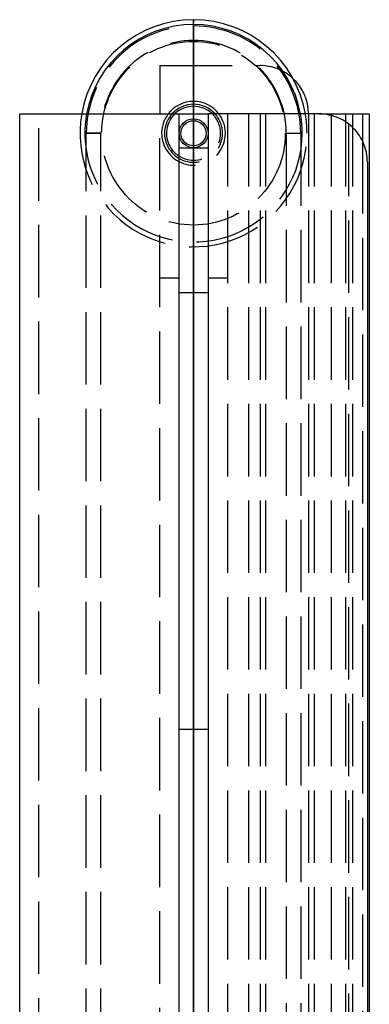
# Model space of a CAD drawing. Header units: millimetres. Extents: x -52 to 53, y -10 to 1210.
# Tile 10 of 10: x -18 to 18, y 1108 to 1210. Entities that reach past the tile are written whole.
import ezdxf

# ---------------------------------------------------------------- set-up
doc = ezdxf.new("R2010")
doc.units = ezdxf.units.MM
doc.header["$LTSCALE"] = 50
doc.linetypes.add('ALLCAD_Strich', pattern=[0.2, 0.15, -0.05])
doc.layers.add('BESCH_KONT_sich_schn_grun_2d', color=10, linetype='Continuous')
doc.layers.add('BESCH_KONT_sich_schn_seit_2d', color=160, linetype='Continuous')

msp = doc.modelspace()

# ---------------------------------------------------------------- linework, layer by layer
at = {"layer": 'BESCH_KONT_sich_schn_grun_2d', "linetype": 'ALLCAD_Strich'}
for p, q in [((-3.5, 1205), (-3.5, 1200)), ((-3.5, 1205), (6.9, 1205)), ((-16.03, 1.02), (-16.03, 1200)), ((-3.5, 0), (-3.5, 1200)), ((-1.5, 1200), (1.5, 1200)), ((3.5, 1200), (3.5, 0)), ((5.7, 1200), (5.7, 200)), ((6.9, 1200), (6.9, 0)), ((7.45, 1200), (7.45, 200)), ((11.9, 1200), (11.9, 0)), ((12.5, 1200), (12.5, 200)), ((14.25, 1200), (14.25, 200)), ((15.75, 1200), (15.75, 200)), ((16.45, 1200), (16.45, 200)), ((16.03, 1198.98), (16.03, 0)), ((-11.1, 1198), (-9.6, 1198)), ((-9.6, 1198), (-11.1, 1198)), ((-11.1, 2), (-11.1, 1198)), ((-9.6, 2), (-9.6, 1198)), ((9.6, 1198), (11.1, 1198)), ((9.6, 1198), (11.1, 1198)), ((9.6, 1198), (9.6, 2)), ((11.1, 1198), (11.1, 2)), ((17.5, 1197.18), (17.5, 200)), ((-1.5, 1183), (-3.5, 1183)), ((3.5, 1183), (1.5, 1183)), ((1.5, 1181.5), (-1.5, 1181.5))]:
    msp.add_line(p, q, dxfattribs=at)
at = {"layer": 'BESCH_KONT_sich_schn_grun_2d', "linetype": 'Continuous'}
for p, q in [((-18, 1200), (-8.03, 1200)), ((-18, 5), (-18, 1200)), ((-8.03, 1200), (-3.53, 1200)), ((-3.53, 1200), (-1.5, 1200)), ((-1.5, 1065), (-1.5, 1200)), ((1.5, 1200), (1.5, 1065)), ((3.53, 1200), (1.5, 1200)), ((8.03, 1200), (3.53, 1200)), ((13, 1200), (8.03, 1200)), ((13, 1200), (14.85, 1200)), ((14.85, 1200), (15.78, 1200)), ((15.78, 1200), (16, 1200)), ((16, 1200), (17.5, 1200)), ((17.5, 1200), (17.5, 1197.18)), ((17.5, 1200), (18.2, 1200)), ((18.2, 1200), (18.2, 1000)), ((-1.5, 1196.5), (1.5, 1196.5)), ((18, 1195), (18, 0)), ((-1.5, 1136.33), (1.5, 1136.33))]:
    msp.add_line(p, q, dxfattribs=at)
at = {"layer": 'BESCH_KONT_sich_schn_grun_2d', "linetype": 'ALLCAD_Strich'}
msp.add_circle((0, 1198), 9.5, dxfattribs=at)
at = {"layer": 'BESCH_KONT_sich_schn_grun_2d', "linetype": 'Continuous'}
for radius in [1.5, 1.3]:
    msp.add_circle((0, 1198), radius, dxfattribs=at)
for centre, radius, start, end in [((0, 1198), 11.75, 9.8002, 170.1998), ((0, 1198), 11.25, 10.2403, 169.7597), ((6.9, 1200), 5, 0, 47.3598), ((0, 1198), 3.3, 37.3052, 142.6948), ((0, 1198), 3, 41.8103, 138.1897), ((0, 1198), 2.8, 45.5847, 134.4153)]:
    msp.add_arc(centre, radius, start, end, dxfattribs=at)
at = {"layer": 'BESCH_KONT_sich_schn_grun_2d', "linetype": 'ALLCAD_Strich'}
for centre, radius, start, end in [((0, 1198), 11.1, 0, 180), ((0, 1198), 9.6, 0, 180), ((6.9, 1200), 5, 47.3598, 90), ((0, 1198), 11.75, 170.1998, 0), ((0, 1198), 11.25, 169.7597, 0), ((0, 1198), 3.3, 142.6948, 0), ((0, 1198), 3, 138.1897, 0), ((0, 1198), 2.8, 134.4153, 0), ((0, 1198), 2.8, 0, 45.5847), ((0, 1198), 3, 0, 41.8103), ((0, 1198), 3.3, 0, 37.3052), ((0, 1198), 11.25, 0, 10.2403), ((0, 1198), 11.75, 0, 9.8002)]:
    msp.add_arc(centre, radius, start, end, dxfattribs=at)
at = {"layer": 'BESCH_KONT_sich_schn_grun_2d', "linetype": 'Continuous'}
msp.add_open_spline([(18, 1195), (18, 1195.36), (17.96, 1195.7), (17.83, 1196.34), (17.73, 1196.64), (17.37, 1197.51), (17.02, 1198.04), (16.19, 1198.9), (15.66, 1199.29), (14.41, 1199.84), (13.71, 1200), (13, 1200)], degree=3, knots=[0, 0, 0, 0, 0.1081603, 0.1081603, 0.2163206, 0.2163206, 0.4326412, 0.4326412, 0.6471834, 0.6471834, 0.8617256, 0.8617256, 0.8617256, 0.8617256], dxfattribs=at)
at = {"layer": 'BESCH_KONT_sich_schn_seit_2d', "linetype": 'Continuous'}
for p, q in [((0, 1186.25, -35.05), (0, 1209.75, -35.05)), ((0, 1186.25, -40.05), (0, 1209.75, -40.05)), ((0, 1209.75, -35.05), (0, 1209.75, -36.3)), ((0, 1209.25, -34.55), (0, 1209.75, -35.05)), ((0, 1209.25, -40.55), (0, 1209.75, -40.05)), ((0, 1209.75, -38.8), (0, 1209.75, -40.05)), ((0, 1208.28, -38.4), (0, 1209.48, -38.5)), ((0, 1208.28, -36.7), (0, 1209.48, -36.6)), ((0, 1186.75, -34.55), (0, 1209.25, -34.55)), ((0, 1186.75, -40.55), (0, 1209.25, -40.55)), ((0, 1208.35, -36.8), (0, 1198, -36.8)), ((0, 1198, -38.3), (0, 1208.35, -38.3)), ((0, 1202.5, -54.64), (0, 1200, -54.64)), ((0, 1200, -49.64), (0, 1202.5, -49.64)), ((0, 1200, -8.26), (0, 1200, -10.1)), ((0, 1200, -8.26), (0, 1200, -6.5)), ((0, 5, -69.14), (0, 1200, -69.14)), ((0, 1.02, -68.6), (0, 1200, -68.6)), ((0, 1200, -5.96), (0, 1200, -2.1)), ((0, 1000, -6.5), (0, 1200, -6.5)), ((0, 1200, -6.5), (0, 1200, -5.96)), ((0, 1000, -5.96), (0, 1200, -5.96)), ((0, 1200, -65), (0, 1200, -66.84)), ((0, 1200, -68.6), (0, 1200, -66.84)), ((0, 1200, -69.14), (0, 1200, -68.6)), ((0, 1200, -73), (0, 1200, -69.14)), ((0, 1200, -34.05), (0, 1200, -10.1)), ((0, 1200, -65), (0, 1200, -41.05)), ((0, 1183, -41.05), (0, 1200, -41.05)), ((0, 1200, -34.05), (0, 1183, -34.05)), ((0, 1200, -41.05), (0, 1200, -40.55)), ((0, 1200, -34.55), (0, 1200, -34.05)), ((0, 1200, -73), (0, 0, -73)), ((0, 1200, -2.1), (0, 1000, -2.1)), ((0, 1199.5, -34.05), (0, 1199.5, -34.55)), ((0, 1199.5, -40.55), (0, 1199.5, -41.05)), ((0, 1198, -38.3), (0, 1198, -36.8)), ((0, 1198, -36.8), (0, 1198, -38.3)), ((0, 1000, -38.3), (0, 1198, -38.3)), ((0, 1000, -36.8), (0, 1198, -36.8)), ((0, 1196.5, -34.05), (0, 1196.5, -34.55)), ((0, 1196.5, -40.55), (0, 1196.5, -41.05)), ((0, 1187.72, -38.4), (0, 1186.52, -38.5)), ((0, 1187.72, -36.7), (0, 1186.52, -36.6)), ((0, 1186.75, -34.55), (0, 1186.25, -35.05)), ((0, 1186.75, -40.55), (0, 1186.25, -40.05)), ((0, 1186.25, -35.05), (0, 1186.25, -36.3)), ((0, 1186.25, -38.8), (0, 1186.25, -40.05)), ((0, 1183, -34.05), (0, 1183, -36.8)), ((0, 1183, -38.3), (0, 1183, -41.05))]:
    msp.add_line(p, q, dxfattribs=at)
at = {"layer": 'BESCH_KONT_sich_schn_seit_2d', "linetype": 'ALLCAD_Strich'}
for p, q in [((0, 1201, -34.85), (0, 1201.3, -34.55)), ((0, 1201, -40.25), (0, 1201.3, -40.55)), ((0, 1195, -34.85), (0, 1201, -34.85)), ((0, 1195, -40.25), (0, 1201, -40.25)), ((0, 1201, -34.75), (0, 1195, -34.75)), ((0, 1195, -40.35), (0, 1201, -40.35)), ((0, 1201, -34.85), (0, 1201, -40.25)), ((0, 1201, -34.75), (0, 1201, -40.35)), ((0, 1200.8, -34.55), (0, 1201, -34.75)), ((0, 1200.8, -40.55), (0, 1201, -40.35)), ((0, 1200, -58.79), (0, 1000, -58.79)), ((0, 1200, -62.06), (0, 1000, -62.06)), ((0, 1200, -61.56), (0, 1000, -61.56)), ((0, 1200, -57.75), (0, 1000, -57.75)), ((0, 1200, -63.4), (0, 1000, -63.4)), ((0, 1200, -63.1), (0, 1000, -63.1)), ((0, 1200, -57.2), (0, 1000, -57.2)), ((0, 1200, -40.55), (0, 1200, -34.55)), ((0, 1200, -17.9), (0, 1000, -17.9)), ((0, 1200, -12), (0, 1000, -12)), ((0, 1200, -11.7), (0, 1000, -11.7)), ((0, 1200, -17.35), (0, 1000, -17.35)), ((0, 1200, -13.54), (0, 1000, -13.54)), ((0, 1200, -13.04), (0, 1000, -13.04)), ((0, 1200, -16.31), (0, 1000, -16.31)), ((0, 1200, -4.1), (0, 0, -4.1)), ((0, 1200, -71), (0, 0, -71)), ((0, 1200, -59.69), (0, 1000, -59.69)), ((0, 1200, -60.3), (0, 1000, -60.3)), ((0, 1200, -62.05), (0, 1000, -62.05)), ((0, 1200, -57.94), (0, 1000, -57.94)), ((0, 1200, -17.16), (0, 1000, -17.16)), ((0, 1200, -13.05), (0, 1000, -13.05)), ((0, 1200, -14.8), (0, 1000, -14.8)), ((0, 1200, -15.41), (0, 1000, -15.41)), ((0, 1200, -49.64), (0, 0, -49.64)), ((0, 1200, -54.64), (0, 0, -54.64)), ((0, 1199.5, -29.25), (0, 1196.5, -29.25)), ((0, 1196.5, -45.85), (0, 1199.5, -45.85)), ((0, 1199.5, -29.25), (0, 1199.5, -34.05)), ((0, 1199.5, -41.05), (0, 1199.5, -45.85)), ((0, 1199.3, -29.05), (0, 1199.5, -29.25)), ((0, 1199.3, -46.05), (0, 1199.5, -45.85)), ((0, 1196.7, -29.05), (0, 1199.3, -29.05)), ((0, 1199.3, -46.05), (0, 1196.7, -46.05)), ((0, 1196.7, -29.05), (0, 1196.5, -29.25)), ((0, 1196.7, -46.05), (0, 1196.5, -45.85)), ((0, 1136.33, -17.16), (0, 1196.5, -17.16)), ((0, 1196.5, -57.94), (0, 1136.33, -57.94)), ((0, 1196.5, -34.05), (0, 1196.5, -17.16)), ((0, 1196.5, -57.94), (0, 1196.5, -41.05)), ((0, 1195.2, -34.55), (0, 1195, -34.75)), ((0, 1195.2, -40.55), (0, 1195, -40.35)), ((0, 1195, -34.85), (0, 1194.7, -34.55)), ((0, 1195, -34.85), (0, 1195, -40.25)), ((0, 1195, -40.25), (0, 1194.7, -40.55)), ((0, 1195, -34.75), (0, 1195, -40.35)), ((0, 1183, -36.8), (0, 1183, -38.3)), ((0, 1183, -41.05), (0, 1181.5, -41.05)), ((0, 1181.5, -34.05), (0, 1183, -34.05)), ((0, 1181.5, -41.05), (0, 1181.5, -34.05)), ((0, 1136.33, -57.94), (0, 1136.33, -17.16))]:
    msp.add_line(p, q, dxfattribs=at)
at = {"layer": 'BESCH_KONT_sich_schn_seit_2d', "linetype": 'Continuous', "extrusion": (-1, 0, 0)}
msp.add_circle((-1202.5, -52.14), 2.5, dxfattribs=at)
for centre, radius, start, end in [((-1209.45, -38.8), 0.3, 95, 180), ((-1209.45, -36.3), 0.3, 180, 265), ((-1208.35, -37.55), 0.75, 90, 270), ((-1208.35, -37.55), 0.85, 61.9275, 85), ((-1208.35, -37.55), 0.85, 275, 298.0725), ((-1187.65, -37.55), 0.85, 241.9275, 265), ((-1187.65, -37.55), 0.85, 95, 118.0725), ((-1186.55, -38.8), 0.3, 0, 85), ((-1186.55, -36.3), 0.3, 275, 0)]:
    msp.add_arc(centre, radius, start, end, dxfattribs=at)
at = {"layer": 'BESCH_KONT_sich_schn_seit_2d', "linetype": 'ALLCAD_Strich', "extrusion": (-1, 0, 0)}
for centre, radius, start, end in [((-1208.35, -37.55), 0.75, 270, 90), ((-1208.35, -37.55), 0.85, 298.0725, 61.9275), ((-1187.65, -37.55), 0.85, 118.0725, 241.9275)]:
    msp.add_arc(centre, radius, start, end, dxfattribs=at)
for centre, major_axis, start_param, end_param in [((0, 1195, -7.33), (0, -5), 1.570796, 2.491085), ((0, 1195, -67.77), (0, 5), 0.650508, 1.570796)]:
    msp.add_ellipse(centre, major_axis=major_axis, ratio=0.273862, start_param=start_param, end_param=end_param, dxfattribs=at)
at = {"layer": 'BESCH_KONT_sich_schn_seit_2d', "linetype": 'ALLCAD_Strich'}
for points, knots in [([(0, 1195, -5.96), (0, 1195.36, -5.96), (0, 1195.7, -5.88), (0, 1196.34, -5.62), (0, 1196.64, -5.45), (0, 1197.51, -4.87), (0, 1198.04, -4.41), (0, 1198.9, -3.61), (0, 1199.29, -3.2), (0, 1199.84, -2.55), (0, 1200, -2.31), (0, 1200, -2.19)], [0, 0, 0, 0, 0.1081603, 0.1081603, 0.2163206, 0.2163206, 0.4326412, 0.4326412, 0.6471834, 0.6471834, 0.8617256, 0.8617256, 0.8617256, 0.8617256]), ([(0, 1200, -4.23), (0, 1200, -4.31), (0, 1199.96, -4.44), (0, 1199.84, -4.73), (0, 1199.76, -4.9), (0, 1199.56, -5.29), (0, 1199.45, -5.51), (0, 1199.23, -5.96), (0, 1199.1, -6.22), (0, 1198.98, -6.5)], [2.2053024, 2.2053024, 2.2053024, 2.2053024, 2.3095911, 2.3095911, 2.4019301, 2.4019301, 2.4942692, 2.4942692, 2.5923081, 2.5923081, 2.5923081, 2.5923081]), ([(0, 1198.98, -68.6), (0, 1199.1, -68.88), (0, 1199.23, -69.14), (0, 1199.45, -69.59), (0, 1199.56, -69.81), (0, 1199.76, -70.2), (0, 1199.84, -70.37), (0, 1199.96, -70.66), (0, 1200, -70.79), (0, 1200, -70.87)], [3.0804017, 3.0804017, 3.0804017, 3.0804017, 3.1784406, 3.1784406, 3.2707796, 3.2707796, 3.3631187, 3.3631187, 3.4674073, 3.4674073, 3.4674073, 3.4674073]), ([(0, 1200, -72.91), (0, 1200, -72.79), (0, 1199.84, -72.55), (0, 1199.29, -71.9), (0, 1198.9, -71.49), (0, 1198.04, -70.69), (0, 1197.51, -70.23), (0, 1196.64, -69.65), (0, 1196.34, -69.48), (0, 1195.7, -69.22), (0, 1195.36, -69.14), (0, 1195, -69.14)], [-0.8617256, -0.8617256, -0.8617256, -0.8617256, -0.6471834, -0.6471834, -0.4326412, -0.4326412, -0.2163206, -0.2163206, -0.1081603, -0.1081603, 0, 0, 0, 0])]:
    msp.add_open_spline(points, degree=3, knots=knots, dxfattribs=at)

doc.saveas('drawing.dxf')
